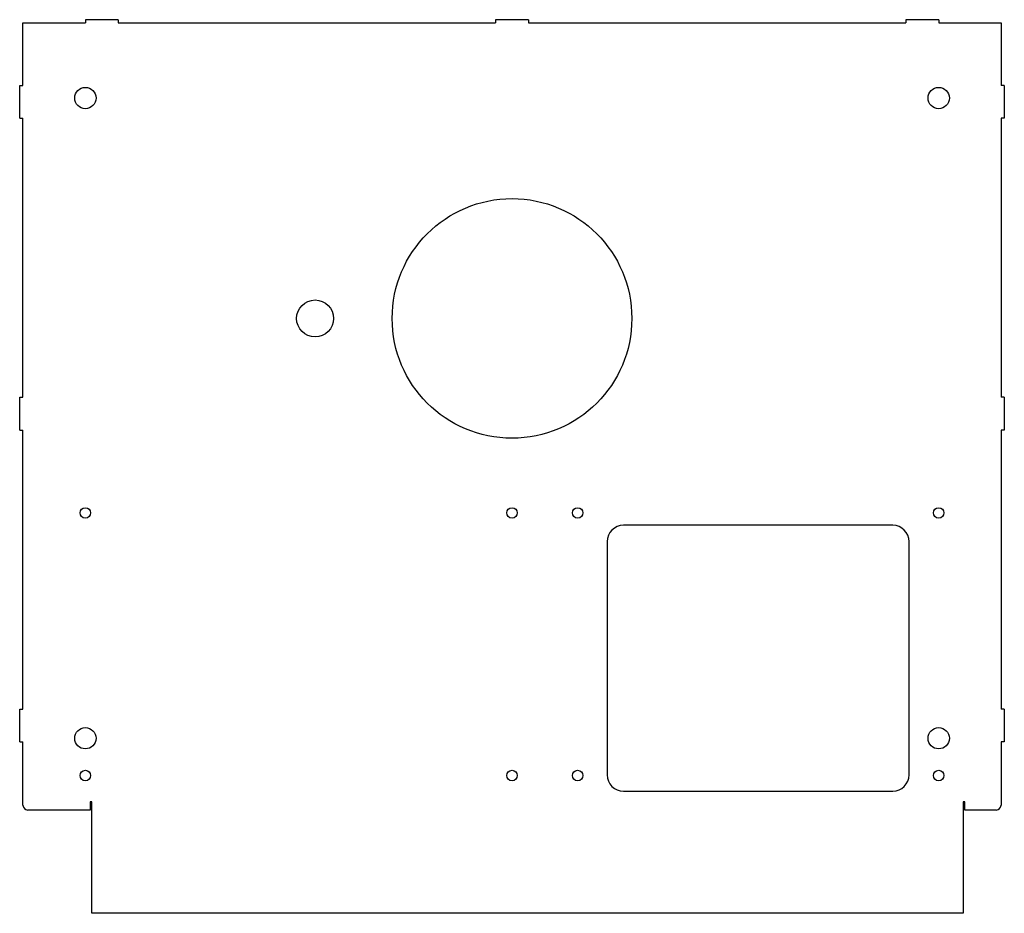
# Model space of a CAD drawing. Header units: millimetres. Extents: x 25 to 625, y -35 to 509.
import ezdxf

# ---------------------------------------------------------------- set-up
doc = ezdxf.new("R2010")
doc.units = ezdxf.units.MM

msp = doc.modelspace()

# ---------------------------------------------------------------- linework, layer by layer
at = {"color": 7, "linetype": 'Continuous', "lineweight": 25}
for p, q in [((27.19, 469.03), (27.19, 507.03)), ((27.19, 507.03), (65.19, 507.03)), ((65.19, 509.03), (65.19, 507.03)), ((85.19, 509.03), (65.19, 509.03)), ((85.19, 509.03), (85.19, 507.03)), ((85.19, 507.03), (315.19, 507.03)), ((315.19, 509.03), (315.19, 507.03)), ((335.19, 509.03), (315.19, 509.03)), ((335.19, 509.03), (335.19, 507.03)), ((335.19, 507.03), (565.19, 507.03)), ((565.19, 509.03), (565.19, 507.03)), ((585.19, 509.03), (565.19, 509.03)), ((585.19, 509.03), (585.19, 507.03)), ((585.19, 507.03), (623.19, 507.03)), ((623.19, 507.03), (623.19, 469.03)), ((25.19, 449.03), (25.19, 469.03)), ((25.19, 469.03), (27.19, 469.03)), ((625.19, 469.03), (623.19, 469.03)), ((625.19, 469.03), (625.19, 449.03)), ((25.19, 449.03), (27.19, 449.03)), ((27.19, 279.03), (27.19, 449.03)), ((625.19, 449.03), (623.19, 449.03)), ((623.19, 449.03), (623.19, 279.03)), ((25.19, 259.03), (25.19, 279.03)), ((25.19, 279.03), (27.19, 279.03)), ((625.19, 279.03), (623.19, 279.03)), ((625.19, 279.03), (625.19, 259.03)), ((25.19, 259.03), (27.19, 259.03)), ((27.19, 89.03), (27.19, 259.03)), ((625.19, 259.03), (623.19, 259.03)), ((623.19, 259.03), (623.19, 89.03)), ((557.19, 201.03), (393.19, 201.03)), ((383.19, 191.03), (383.19, 49.03)), ((567.19, 49.03), (567.19, 191.03)), ((25.19, 69.03), (25.19, 89.03)), ((25.19, 89.03), (27.19, 89.03)), ((625.19, 89.03), (623.19, 89.03)), ((625.19, 89.03), (625.19, 69.03)), ((25.19, 69.03), (27.19, 69.03)), ((27.19, 30.53), (27.19, 69.03)), ((625.19, 69.03), (623.19, 69.03)), ((623.19, 69.03), (623.19, 30.53)), ((393.19, 39.03), (557.19, 39.03)), ((69.19, 32.53), (68.19, 32.53)), ((68.19, 32.53), (68.19, 27.53)), ((69.19, -35.39), (69.19, 32.53)), ((601.19, 32.53), (600.19, 32.53)), ((600.19, 32.53), (600.19, -35.39)), ((601.19, 27.53), (601.19, 32.53)), ((68.19, 27.53), (30.19, 27.53)), ((620.19, 27.53), (601.19, 27.53)), ((600.19, -35.39), (69.19, -35.39))]:
    msp.add_line(p, q, dxfattribs=at)
for centre, radius in [((65.19, 461.28), 6.5), ((585.19, 461.28), 6.5), ((325.19, 327.03), 73), ((205.19, 327.03), 11.25), ((65.19, 208.53), 3.2), ((325.19, 208.53), 3.2), ((365.19, 208.53), 3.2), ((585.19, 208.53), 3.2), ((65.19, 71.28), 6.5), ((585.19, 71.28), 6.5), ((65.19, 48.53), 3.2), ((325.19, 48.53), 3.2), ((365.19, 48.53), 3.2), ((585.19, 48.53), 3.2)]:
    msp.add_circle(centre, radius, dxfattribs=at)
for centre, radius, start, end in [((393.19, 191.03), 10, 90, 180), ((557.19, 191.03), 10, 0, 90), ((393.19, 49.03), 10, 180, 270), ((557.19, 49.03), 10, 270, 0), ((30.19, 30.53), 3, 180, 270), ((620.19, 30.53), 3, 270, 0)]:
    msp.add_arc(centre, radius, start, end, dxfattribs=at)

doc.saveas('drawing.dxf')
